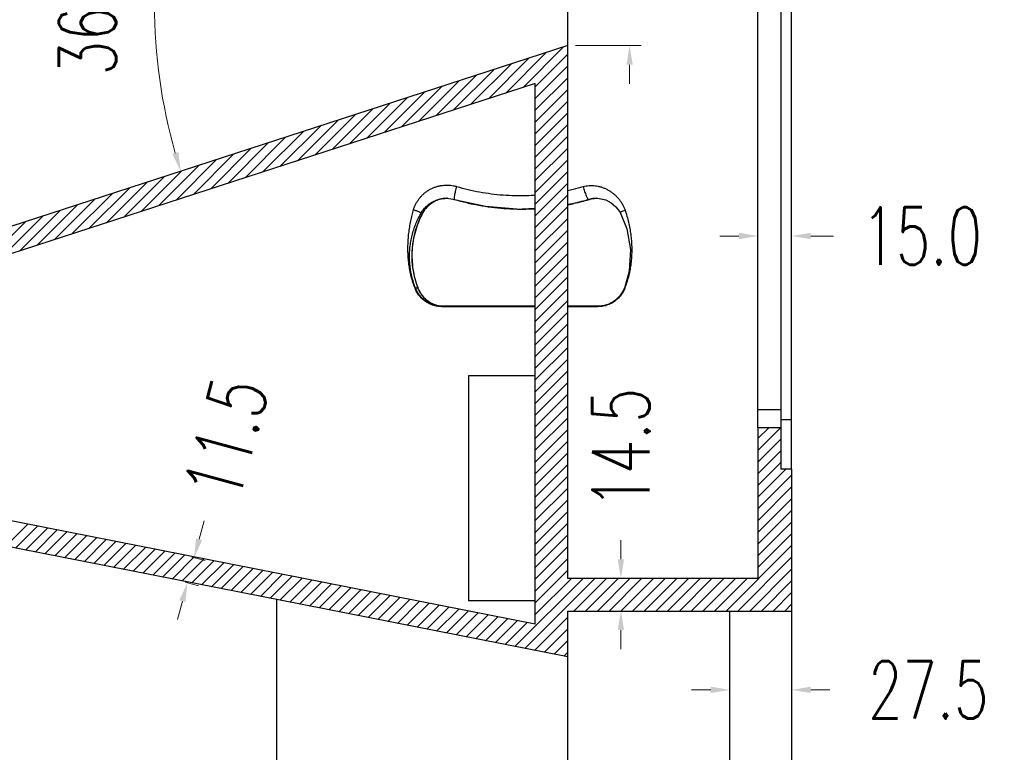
# Model space of a CAD drawing. Header units: inches. Extents: x 9801 to 15852, y -1049 to 3517.
# Tile 10 of 24: x 13122 to 13560, y 1378 to 1704. Entities that reach past the tile are written whole.
import ezdxf

# ---------------------------------------------------------------- set-up
doc = ezdxf.new("R2010")
doc.units = ezdxf.units.IN
doc.header["$LTSCALE"] = 17
doc.header["$MEASUREMENT"] = 0
doc.header["$PDMODE"] = 3
doc.header["$PDSIZE"] = 0.3125
doc.layers.get('0').update_dxf_attribs({"linetype": 'CONTINUOUS'})
doc.layers.get('Defpoints').update_dxf_attribs({"linetype": 'CONTINUOUS'})
for name, color, linetype in [('5标注', 1, 'CONTINUOUS'), ('6_ALL_SURFS', 7, 'CONTINUOUS'), ('7_ALL_FEATURES', 7, 'CONTINUOUS')]:
    doc.layers.add(name, color=color, linetype=linetype)
doc.styles.add('TXT', font='txt.shx', dxfattribs={"width": 0.7, "bigfont": 'INTECAD.SHX'})
doc.dimstyles.new('标准样式', dxfattribs={"dimscale": 17, "dimtxt": 1.5, "dimasz": 0.5, "dimexe": 0.3, "dimexo": 0.2, "dimgap": 1, "dimtad": 0, "dimdec": 1, "dimzin": 1, "dimdsep": 46, "dimtxsty": 'TXT', "dimcen": 0.09, "dimclrd": 5, "dimclre": 252, "dimadec": 1, "dimazin": 0, "dimtfac": 1, "dimtdec": 1, "dimtofl": 0, "dimtmove": 0, "dimatfit": 3, "dimfxl": 0, "dimtzin": 0, "dimlwd": 13, "dimlwe": 13, "dimarcsym": 0})
doc.dimstyles.new('标准样式$2', dxfattribs={"dimscale": 17, "dimtxt": 1.5, "dimasz": 0.5, "dimexe": 0.3, "dimexo": 0.1, "dimgap": 1, "dimtad": 1, "dimdec": 1, "dimzin": 1, "dimdsep": 46, "dimtxsty": 'TXT', "dimcen": 0.09, "dimclrd": 4, "dimclre": 4, "dimadec": 1, "dimazin": 0, "dimtfac": 1, "dimtdec": 1, "dimtofl": 0, "dimtmove": 0, "dimatfit": 3, "dimfxl": 0, "dimtzin": 0, "dimlwd": 13, "dimlwe": 13, "dimarcsym": 0})

# ---------------------------------------------------------------- blocks, each defined once
blk = doc.blocks.new('*D53')
at = {"layer": '5标注', "color": 5, "lineweight": 13}
for p, q in [((13202.19, 1472.91), (13204.4, 1481.12)), ((13194.77, 1445.37), (13192.55, 1437.16))]:
    blk.add_line(p, q, dxfattribs=at)
at = {"layer": '5标注', "color": 252, "lineweight": 13}
for p, q in [((13198.98, 1464.97), (13204.9, 1463.38)), ((13195.99, 1453.84), (13201.9, 1452.25))]:
    blk.add_line(p, q, dxfattribs=at)
at = {"layer": '5标注', "color": 5}
for points in [[(13200.82, 1473.28), (13203.56, 1472.54), (13199.98, 1464.7)], [(13193.4, 1445.74), (13196.13, 1445), (13196.98, 1453.57)]]:
    blk.add_solid(points, dxfattribs=at)
at = {"layer": 'Defpoints', "color": 0}
for p in [(13195.7, 1465.86), (13199.98, 1464.7), (13192.7, 1454.73)]:
    blk.add_point(p, dxfattribs=at)
at = {"layer": '5标注', "color": 0, "insert": (13214.24, 1517.64), "char_height": 25.5, "attachment_point": 5, "rotation": 74.9184, "style": 'TXT'}
blk.add_mtext('11.5', dxfattribs=at)
blk = doc.blocks.new('*D59')
at = {"layer": '5标注', "color": 5, "lineweight": 13}
for p, q in [((13429.71, 1405.93), (13421.21, 1405.93)), ((13474.22, 1405.93), (13482.72, 1405.93))]:
    blk.add_line(p, q, dxfattribs=at)
at = {"layer": '5标注', "color": 252, "lineweight": 13}
for p, q in [((13438.21, 1406.88), (13438.21, 1400.83)), ((13465.72, 1406.88), (13465.72, 1400.83))]:
    blk.add_line(p, q, dxfattribs=at)
at = {"layer": '5标注', "color": 5}
for points in [[(13429.71, 1407.34), (13429.71, 1404.51), (13438.21, 1405.93)], [(13474.22, 1407.34), (13474.22, 1404.51), (13465.72, 1405.93)]]:
    blk.add_solid(points, dxfattribs=at)
at = {"layer": 'Defpoints', "color": 0}
for p in [(13438.21, 1410.28), (13465.72, 1410.28), (13465.72, 1405.93)]:
    blk.add_point(p, dxfattribs=at)
at = {"layer": '5标注', "color": 0, "insert": (13526.49, 1405.93), "char_height": 25.5, "attachment_point": 5, "style": 'TXT'}
blk.add_mtext('27.5', dxfattribs=at)
blk = doc.blocks.new('*D54')
at = {"layer": '5标注', "color": 5, "lineweight": 13}
for p, q in [((13389.77, 1463.98), (13389.77, 1472.48)), ((13389.77, 1432.48), (13389.77, 1423.98))]:
    blk.add_line(p, q, dxfattribs=at)
at = {"layer": '5标注', "color": 252, "lineweight": 13}
for p, q in [((13407.67, 1455.48), (13384.67, 1455.48)), ((13405.51, 1440.98), (13384.67, 1440.98))]:
    blk.add_line(p, q, dxfattribs=at)
at = {"layer": '5标注', "color": 5}
for points in [[(13388.35, 1463.98), (13391.18, 1463.98), (13389.77, 1455.48)], [(13388.35, 1432.48), (13391.18, 1432.48), (13389.77, 1440.98)]]:
    blk.add_solid(points, dxfattribs=at)
at = {"layer": 'Defpoints', "color": 0}
for p in [(13389.77, 1455.48), (13411.07, 1455.48), (13408.91, 1440.98)]:
    blk.add_point(p, dxfattribs=at)
at = {"layer": '5标注', "color": 0, "insert": (13389.77, 1513.28), "char_height": 25.5, "attachment_point": 5, "rotation": 90, "style": 'TXT'}
blk.add_mtext('14.5', dxfattribs=at)
blk = doc.blocks.new('*D49')
at = {"layer": '5标注', "color": 252, "lineweight": 13}
for p, q in [((13450.72, 1549.49), (13450.72, 1612.79)), ((13465.72, 1549.49), (13465.72, 1612.79))]:
    blk.add_line(p, q, dxfattribs=at)
at = {"layer": '5标注', "color": 5, "lineweight": 13}
for p, q in [((13442.22, 1607.69), (13433.72, 1607.69)), ((13474.22, 1607.69), (13484.27, 1607.69))]:
    blk.add_line(p, q, dxfattribs=at)
at = {"layer": '5标注', "color": 5}
for points in [[(13442.22, 1609.11), (13442.22, 1606.27), (13450.72, 1607.69)], [(13474.22, 1609.11), (13474.22, 1606.27), (13465.72, 1607.69)]]:
    blk.add_solid(points, dxfattribs=at)
at = {"layer": 'Defpoints', "color": 0}
for p in [(13465.72, 1607.69), (13450.72, 1546.09), (13465.72, 1546.09)]:
    blk.add_point(p, dxfattribs=at)
at = {"layer": '5标注', "color": 0, "insert": (13523.58, 1607.69), "char_height": 25.5, "attachment_point": 5, "style": 'TXT'}
blk.add_mtext('15.0', dxfattribs=at)
blk = doc.blocks.new('*D10')
at = {"layer": '5标注', "color": 5, "lineweight": 13}
for p, q in [((13393.65, 1737.14), (13393.65, 1755.84)), ((13393.65, 1683.82), (13393.65, 1675.32))]:
    blk.add_line(p, q, dxfattribs=at)
at = {"layer": '5标注', "color": 252, "lineweight": 13}
for p, q in [((13369.62, 1728.64), (13398.75, 1728.64)), ((13369.62, 1692.32), (13398.75, 1692.32))]:
    blk.add_line(p, q, dxfattribs=at)
at = {"layer": '5标注', "color": 5}
for points in [[(13392.23, 1737.14), (13395.07, 1737.14), (13393.65, 1728.64)], [(13392.23, 1683.82), (13395.07, 1683.82), (13393.65, 1692.32)]]:
    blk.add_solid(points, dxfattribs=at)
at = {"layer": 'Defpoints', "color": 0}
for p in [(13366.22, 1728.64), (13366.22, 1692.32), (13393.65, 1692.32)]:
    blk.add_point(p, dxfattribs=at)
at = {"layer": '5标注', "color": 0, "insert": (13393.65, 1799.62), "char_height": 25.5, "attachment_point": 5, "rotation": 90, "style": 'TXT'}
blk.add_mtext('36.3', dxfattribs=at)
blk = doc.blocks.new('*D73')
at = {"layer": '5标注', "color": 4, "lineweight": 13}
blk.add_arc((13422.17, 1710.48), 239.79, 164.0457, 195.9543, dxfattribs=at)
at = {"layer": '5标注', "color": 4}
for points in [[(13190.26, 1776.8), (13192.97, 1775.98), (13194.09, 1784.52)], [(13192.97, 1644.98), (13190.26, 1644.15), (13194.09, 1636.44)]]:
    blk.add_solid(points, dxfattribs=at)
at = {"layer": 'Defpoints', "color": 0}
for p in [(13021.72, 1840.48), (13183.69, 1735.52), (13366.22, 1728.64), (13366.22, 1692.32), (13021.72, 1580.48)]:
    blk.add_point(p, dxfattribs=at)
at = {"layer": '5标注', "color": 0, "insert": (13152.63, 1710.48), "char_height": 25.5, "attachment_point": 5, "rotation": 90, "style": 'TXT'}
blk.add_mtext('36.0°', dxfattribs=at)
blk = doc.blocks.new('*D71')
at = {"layer": '5标注', "color": 4, "lineweight": 13}
blk.add_arc((13971.37, 1301.48), 874.28, 169.42305, 190.57695, dxfattribs=at)
at = {"layer": '5标注', "color": 4}
for points in [[(13110.55, 1462.22), (13113.34, 1461.69), (13113.55, 1470.31)], [(13113.34, 1141.27), (13110.55, 1140.73), (13113.55, 1132.65)]]:
    blk.add_solid(points, dxfattribs=at)
at = {"layer": 'Defpoints', "color": 0}
for p in [(12908.41, 1510.68), (13366.22, 1420.58), (13098.92, 1358.07), (13366.22, 1182.38), (12896.72, 1089.98)]:
    blk.add_point(p, dxfattribs=at)
at = {"layer": '5标注', "color": 0, "insert": (13067.34, 1301.48), "char_height": 25.5, "attachment_point": 5, "rotation": 90, "style": 'TXT'}
blk.add_mtext('22.3°', dxfattribs=at)

msp = doc.modelspace()

# ---------------------------------------------------------------- linework, layer by layer
at = {"color": 7, "linetype": 'Continuous'}
for p, q in [((13366.22, 1455.48), (13366.22, 1908.78)), ((13460.92, 1853.98), (13460.92, 1503.98)), ((13366.22, 1692.32), (13021.72, 1580.48)), ((13366.22, 1692.32), (13021.72, 1580.48)), ((13366.22, 1692.32), (13021.72, 1580.48)), ((13366.22, 1455.48), (13366.22, 1692.32)), ((13366.22, 1455.48), (13366.22, 1692.32)), ((13351.72, 1675.52), (13025.73, 1569.69)), ((13351.72, 1675.52), (13025.73, 1569.69)), ((13351.72, 1675.52), (13025.73, 1569.69)), ((13351.72, 1435.15), (13351.72, 1675.52)), ((13351.72, 1435.15), (13351.72, 1675.52)), ((13351.72, 1435.15), (13351.72, 1675.52)), ((13312.6, 1624.45), (13312.27, 1624.45)), ((13312.6, 1624.45), (13312.27, 1624.45)), ((13312.27, 1624.45), (13312.27, 1624.45)), ((13329.58, 1620.89), (13345.33, 1619.68)), ((13375.45, 1623.86), (13374.11, 1623.48)), ((13375.75, 1623.95), (13375.43, 1623.95)), ((13375.75, 1623.95), (13375.45, 1623.86)), ((13375.46, 1623.86), (13375.78, 1623.95)), ((13375.78, 1623.95), (13375.75, 1623.95)), ((13379.26, 1624.45), (13378.88, 1624.44)), ((13378.88, 1624.45), (13378.89, 1624.45)), ((13301.53, 1617.81), (13300.88, 1617.81)), ((13301.58, 1617.83), (13301.45, 1617.58)), ((13301.58, 1617.83), (13301.53, 1617.81)), ((13345.33, 1619.68), (13345.93, 1619.68)), ((13345.61, 1619.68), (13345.93, 1619.68)), ((13345.93, 1619.68), (13346.08, 1619.68)), ((13345.93, 1619.68), (13346.08, 1619.68)), ((13296.89, 1601.8), (13296.84, 1601.05)), ((13299.49, 1584.54), (13298.43, 1584.54)), ((13299.37, 1584.85), (13299.49, 1584.54)), ((13299.43, 1584.81), (13299.54, 1584.53)), ((13299.54, 1584.53), (13299.49, 1584.54)), ((13310.15, 1576.47), (13310.16, 1576.48)), ((13351.72, 1576.48), (13310.16, 1576.48)), ((13379.59, 1576.48), (13366.22, 1576.48)), ((13379.58, 1576.47), (13379.59, 1576.48)), ((13351.72, 1576.28), (13310.13, 1576.28)), ((13379.57, 1576.28), (13366.22, 1576.28)), ((13351.72, 1545.48), (13321.98, 1545.48)), ((13321.98, 1545.48), (13321.98, 1445.48)), ((13351.72, 1435.15), (12911.62, 1521.77)), ((13351.72, 1435.15), (12911.62, 1521.77)), ((13351.72, 1435.15), (12911.62, 1521.77)), ((13450.72, 1522.48), (13450.72, 1455.48)), ((13460.72, 1522.48), (13450.72, 1522.48)), ((13450.72, 1522.48), (13450.72, 1455.48)), ((13460.72, 1522.48), (13450.72, 1522.48)), ((13450.72, 1522.48), (13450.72, 1455.48)), ((13460.92, 1522.48), (13450.72, 1522.48)), ((13366.22, 1420.58), (12908.41, 1510.68)), ((13366.22, 1420.58), (12908.41, 1510.68)), ((13366.22, 1420.58), (12908.41, 1510.68)), ((13465.72, 1503.98), (13460.92, 1503.98)), ((13465.72, 1503.98), (13465.72, 1065.68)), ((13465.72, 1503.98), (13465.72, 1440.98)), ((13465.72, 1503.98), (13465.72, 1440.98)), ((13450.72, 1455.48), (13366.22, 1455.48)), ((13450.72, 1455.48), (13366.22, 1455.48)), ((13450.72, 1455.48), (13366.22, 1455.48)), ((13351.72, 1445.48), (13321.98, 1445.48)), ((13366.22, 1074.18), (13366.22, 1440.98)), ((13366.22, 1440.98), (13465.72, 1440.98)), ((13366.22, 1420.58), (13366.22, 1440.98)), ((13366.22, 1440.98), (13465.72, 1440.98)), ((13366.22, 1420.58), (13366.22, 1440.98)), ((13366.22, 1440.98), (13465.72, 1440.98)), ((13438.21, 1074.18), (13438.21, 1440.98))]:
    msp.add_line(p, q, dxfattribs=at)
at = {"color": 2}
for p, q in [((13346.26, 1673.75), (13364.16, 1691.65)), ((13330.83, 1668.74), (13348.73, 1686.64)), ((13338.54, 1671.24), (13356.45, 1689.14)), ((13351.72, 1673.99), (13366.22, 1688.49)), ((13315.39, 1663.72), (13333.29, 1681.63)), ((13323.11, 1666.23), (13341.01, 1684.13)), ((13351.72, 1668.78), (13366.22, 1683.28)), ((13307.67, 1661.22), (13325.58, 1679.12)), ((13351.72, 1663.57), (13366.22, 1678.07)), ((13292.24, 1656.21), (13310.14, 1674.11)), ((13299.96, 1658.71), (13317.86, 1676.62)), ((13351.72, 1658.36), (13366.22, 1672.86)), ((13276.81, 1651.2), (13294.71, 1669.1)), ((13284.52, 1653.7), (13302.43, 1671.61)), ((13261.37, 1646.19), (13279.27, 1664.09)), ((13269.09, 1648.69), (13286.99, 1666.6)), ((13351.72, 1653.15), (13366.22, 1667.65)), ((13253.65, 1643.68), (13271.56, 1661.59)), ((13351.72, 1647.93), (13366.22, 1662.43)), ((13238.22, 1638.67), (13256.12, 1656.57)), ((13245.94, 1641.18), (13263.84, 1659.08)), ((13351.72, 1642.72), (13366.22, 1657.22)), ((13222.79, 1633.66), (13240.69, 1651.56)), ((13230.5, 1636.17), (13248.41, 1654.07)), ((13351.72, 1637.51), (13366.22, 1652.01)), ((13207.35, 1628.65), (13225.25, 1646.55)), ((13215.07, 1631.16), (13232.97, 1649.06)), ((13351.72, 1632.3), (13366.22, 1646.8)), ((13199.63, 1626.15), (13217.54, 1644.05)), ((13184.2, 1621.14), (13202.1, 1639.04)), ((13191.92, 1623.64), (13209.82, 1641.54)), ((13351.72, 1627.09), (13366.22, 1641.59)), ((13168.77, 1616.12), (13186.67, 1634.03)), ((13176.48, 1618.63), (13194.39, 1636.53)), ((13351.72, 1621.87), (13366.22, 1636.37)), ((13153.33, 1611.11), (13171.23, 1629.02)), ((13161.05, 1613.62), (13178.95, 1631.52)), ((13351.72, 1616.66), (13366.22, 1631.16)), ((13145.61, 1608.61), (13163.52, 1626.51)), ((13351.72, 1611.45), (13366.22, 1625.95)), ((13130.18, 1603.6), (13148.08, 1621.5)), ((13137.9, 1606.1), (13155.8, 1624.01)), ((13351.72, 1606.24), (13366.22, 1620.74)), ((13114.75, 1598.59), (13132.65, 1616.49)), ((13122.46, 1601.09), (13140.37, 1619)), ((13107.03, 1596.08), (13124.93, 1613.99)), ((13351.72, 1601.03), (13366.22, 1615.53)), ((13351.72, 1595.82), (13366.22, 1610.32)), ((13351.72, 1590.6), (13366.22, 1605.1)), ((13351.72, 1585.39), (13366.22, 1599.89)), ((13351.72, 1580.18), (13366.22, 1594.68)), ((13351.72, 1574.97), (13366.22, 1589.47)), ((13351.72, 1569.76), (13366.22, 1584.26)), ((13351.72, 1564.54), (13366.22, 1579.04)), ((13351.72, 1559.33), (13366.22, 1573.83)), ((13351.72, 1554.12), (13366.22, 1568.62)), ((13351.72, 1548.91), (13366.22, 1563.41)), ((13351.72, 1543.7), (13366.22, 1558.2)), ((13351.72, 1538.48), (13366.22, 1552.98)), ((13351.72, 1533.27), (13366.22, 1547.77)), ((13351.72, 1528.06), (13366.22, 1542.56)), ((13351.72, 1522.85), (13366.22, 1537.35)), ((13351.72, 1517.64), (13366.22, 1532.14)), ((13351.72, 1512.43), (13366.22, 1526.93)), ((13351.72, 1507.21), (13366.22, 1521.71)), ((13450.72, 1512.4), (13460.92, 1522.6)), ((13450.72, 1517.61), (13455.59, 1522.48)), ((13351.72, 1502), (13366.22, 1516.5)), ((13450.72, 1507.19), (13460.92, 1517.39)), ((13351.72, 1496.79), (13366.22, 1511.29)), ((13450.72, 1501.98), (13460.92, 1512.18)), ((13450.72, 1496.76), (13460.92, 1506.96)), ((13351.72, 1491.58), (13366.22, 1506.08)), ((13450.72, 1491.55), (13463.15, 1503.98)), ((13351.72, 1486.37), (13366.22, 1500.87)), ((13450.72, 1486.34), (13465.72, 1501.34)), ((13351.72, 1481.15), (13366.22, 1495.65)), ((13450.72, 1481.13), (13465.72, 1496.13)), ((13351.72, 1475.94), (13366.22, 1490.44)), ((13450.72, 1475.92), (13465.72, 1490.92)), ((13351.72, 1470.73), (13366.22, 1485.23)), ((13450.72, 1470.7), (13465.72, 1485.7)), ((13450.72, 1465.49), (13465.72, 1480.49)), ((13116.23, 1469.78), (13126.02, 1479.57)), ((13120.59, 1468.92), (13130.38, 1478.71)), ((13124.94, 1468.06), (13134.73, 1477.86)), ((13129.3, 1467.21), (13139.09, 1477)), ((13133.65, 1466.35), (13143.44, 1476.14)), ((13351.72, 1465.52), (13366.22, 1480.02)), ((13138.01, 1465.49), (13147.8, 1475.28)), ((13142.36, 1464.63), (13152.15, 1474.43)), ((13146.72, 1463.78), (13156.51, 1473.57)), ((13151.07, 1462.92), (13160.86, 1472.71)), ((13155.42, 1462.06), (13165.22, 1471.86)), ((13351.72, 1460.31), (13366.22, 1474.81)), ((13450.72, 1460.28), (13465.72, 1475.28)), ((13159.78, 1461.21), (13169.57, 1471)), ((13164.13, 1460.35), (13173.93, 1470.14)), ((13168.49, 1459.49), (13178.28, 1469.29)), ((13172.84, 1458.64), (13182.64, 1468.43)), ((13177.2, 1457.78), (13186.99, 1467.57)), ((13351.72, 1455.09), (13366.22, 1469.59)), ((13436.63, 1440.98), (13465.72, 1470.07)), ((13181.55, 1456.92), (13191.35, 1466.71)), ((13185.91, 1456.06), (13195.7, 1465.86)), ((13190.26, 1455.21), (13200.06, 1465)), ((13194.62, 1454.35), (13204.41, 1464.14)), ((13198.97, 1453.49), (13208.77, 1463.29)), ((13351.72, 1449.88), (13366.22, 1464.38)), ((13441.84, 1440.98), (13465.72, 1464.86)), ((13203.33, 1452.64), (13213.12, 1462.43)), ((13207.68, 1451.78), (13217.48, 1461.57)), ((13212.04, 1450.92), (13221.83, 1460.71)), ((13216.39, 1450.06), (13226.19, 1459.86)), ((13220.75, 1449.21), (13230.54, 1459)), ((13351.72, 1444.67), (13366.22, 1459.17)), ((13447.05, 1440.98), (13465.72, 1459.64)), ((13225.1, 1448.35), (13234.9, 1458.14)), ((13229.46, 1447.49), (13239.25, 1457.29)), ((13233.81, 1446.64), (13243.6, 1456.43)), ((13238.17, 1445.78), (13247.96, 1455.57)), ((13242.52, 1444.92), (13252.31, 1454.72)), ((13246.88, 1444.06), (13256.67, 1453.86)), ((13342.68, 1425.21), (13372.95, 1455.48)), ((13347.04, 1424.35), (13378.16, 1455.48)), ((13351.72, 1439.46), (13367.74, 1455.48)), ((13368.87, 1440.98), (13383.37, 1455.48)), ((13374.09, 1440.98), (13388.59, 1455.48)), ((13379.3, 1440.98), (13393.8, 1455.48)), ((13384.51, 1440.98), (13399.01, 1455.48)), ((13389.72, 1440.98), (13404.22, 1455.48)), ((13394.93, 1440.98), (13409.43, 1455.48)), ((13400.15, 1440.98), (13414.65, 1455.48)), ((13405.36, 1440.98), (13419.86, 1455.48)), ((13410.57, 1440.98), (13425.07, 1455.48)), ((13415.78, 1440.98), (13430.28, 1455.48)), ((13420.99, 1440.98), (13435.49, 1455.48)), ((13426.21, 1440.98), (13440.71, 1455.48)), ((13431.42, 1440.98), (13445.92, 1455.48)), ((13452.26, 1440.98), (13465.72, 1454.43)), ((13251.23, 1443.21), (13261.02, 1453)), ((13255.59, 1442.35), (13265.38, 1452.14)), ((13259.94, 1441.49), (13269.73, 1451.29)), ((13264.3, 1440.64), (13274.09, 1450.43)), ((13268.65, 1439.78), (13278.44, 1449.57)), ((13273, 1438.92), (13282.8, 1448.72)), ((13277.36, 1438.07), (13287.15, 1447.86)), ((13281.71, 1437.21), (13291.51, 1447)), ((13286.07, 1436.35), (13295.86, 1446.14)), ((13290.42, 1435.49), (13300.22, 1445.29)), ((13457.48, 1440.98), (13465.72, 1449.22)), ((13294.78, 1434.64), (13304.57, 1444.43)), ((13299.13, 1433.78), (13308.93, 1443.57)), ((13303.49, 1432.92), (13313.28, 1442.72)), ((13307.84, 1432.07), (13317.64, 1441.86)), ((13312.2, 1431.21), (13321.99, 1441)), ((13462.69, 1440.98), (13465.72, 1444.01)), ((13316.55, 1430.35), (13326.35, 1440.15)), ((13320.91, 1429.49), (13330.7, 1439.29)), ((13325.26, 1428.64), (13335.06, 1438.43)), ((13329.62, 1427.78), (13339.41, 1437.57)), ((13333.97, 1426.92), (13343.77, 1436.72)), ((13351.39, 1423.5), (13366.22, 1438.32)), ((13338.33, 1426.07), (13348.12, 1435.86)), ((13355.75, 1422.64), (13366.22, 1433.11)), ((13360.1, 1421.78), (13366.22, 1427.9)), ((13364.46, 1420.92), (13366.22, 1422.69))]:
    msp.add_line(p, q, dxfattribs=at)
at = {"color": 7, "linetype": 'Continuous'}
for points in [[(13312.27, 1624.45), (13314.25, 1624.29), (13329.58, 1620.89)], [(13378.88, 1624.45), (13380.08, 1624.39), (13383.03, 1623.7), (13385.52, 1622.42), (13387.55, 1620.69), (13389.13, 1618.62), (13389.56, 1617.86)], [(13389.55, 1617.86), (13392.35, 1610.9), (13393.99, 1601.63), (13393.44, 1592.13), (13391.32, 1584.54)]]:
    msp.add_lwpolyline(points, dxfattribs=at)
for points, start_tangent, end_tangent in [([(13297.52, 1619.41), (13298, 1620.72), (13298.6, 1622), (13299.31, 1623.22), (13300.13, 1624.37), (13301.06, 1625.45), (13302.08, 1626.43), (13303.2, 1627.33), (13304.38, 1628.12), (13305.64, 1628.79), (13306.95, 1629.35), (13308.31, 1629.79), (13309.7, 1630.1), (13311.1, 1630.28), (13312.52, 1630.33), (13313.93, 1630.25), (13315.32, 1630.04), (13316.68, 1629.71)], (0.297186, 0.95482), (0.959788, -0.280726)), ([(13316.68, 1629.71), (13316.11, 1627.51), (13315.74, 1625.64), (13315.62, 1624.39), (13315.76, 1623.95)], (-0.276307, -0.96107), (0.981681, -0.190532)), ([(13316.68, 1629.71), (13321.78, 1628.37), (13326.94, 1627.29), (13332.15, 1626.49), (13337.39, 1625.96), (13342.65, 1625.7), (13347.92, 1625.73), (13351.72, 1625.91)], (0.959854, -0.280501), (0.997654, 0.068453)), ([(13366.23, 1627.98), (13368.62, 1628.53), (13373.02, 1629.69)], (0.977234, 0.212165), (0.968701, 0.248231)), ([(13373.02, 1629.69), (13374.3, 1629.95), (13375.61, 1630.1), (13376.94, 1630.13), (13378.29, 1630.04), (13379.63, 1629.82), (13380.96, 1629.48), (13382.27, 1629.03), (13383.54, 1628.45), (13384.77, 1627.75), (13385.95, 1626.95), (13387.06, 1626.03), (13388.09, 1625.01), (13389.04, 1623.89), (13389.9, 1622.69), (13390.65, 1621.44), (13391.24, 1620.23), (13391.66, 1619.13)], (0.969285, 0.245939), (0.314427, -0.949282)), ([(13373.02, 1629.69), (13373.65, 1627.47), (13374.33, 1625.61), (13374.95, 1624.37), (13375.43, 1623.95)], (0.242165, -0.970235), (0.998114, 0.061393)), ([(13300.88, 1617.81), (13301.46, 1618.73), (13302.11, 1619.6), (13302.83, 1620.41), (13303.6, 1621.14), (13304.42, 1621.81), (13305.28, 1622.41), (13306.18, 1622.93), (13307.11, 1623.38), (13308.06, 1623.75), (13309.03, 1624.04), (13310.01, 1624.25), (13310.99, 1624.39), (13311.98, 1624.45), (13312.27, 1624.45)], (0.498046, 0.867151), (1, -0.000051)), ([(13308.51, 1623.76), (13306.22, 1622.7), (13303.56, 1620.59), (13301.55, 1617.85)], (-0.944882, -0.327411), (-0.476994, -0.878907)), ([(13312.27, 1624.45), (13309.27, 1624), (13306.19, 1622.66), (13303.56, 1620.56), (13301.58, 1617.83)], (-0.999645, -0.026635), (-0.474131, -0.880454)), ([(13309.29, 1624.01), (13308.51, 1623.76)], (-0.96433, -0.264703), (-0.944882, -0.327411)), ([(13312.27, 1624.45), (13309.34, 1624.02), (13309.29, 1624.01)], (-0.999658, -0.026163), (-0.96433, -0.264703)), ([(13315.79, 1623.95), (13321.19, 1622.52), (13326.65, 1621.38), (13332.16, 1620.53), (13337.71, 1619.97), (13343.28, 1619.7), (13345.33, 1619.68)], (0.959854, -0.280501), (0.999996, -0.002659)), ([(13366.22, 1621.7), (13369.04, 1622.29)], (0.981016, 0.193926), (0.97541, 0.220399)), ([(13366.22, 1621.63), (13369.06, 1622.22)], (0.981638, 0.190752), (0.976088, 0.217376)), ([(13374.11, 1623.48), (13366.27, 1621.64)], (-0.964244, -0.265015), (-0.981521, -0.191356)), ([(13369.04, 1622.29), (13370.78, 1622.7), (13372.41, 1623.11)], (0.97541, 0.220399), (0.967698, 0.252114)), ([(13369.06, 1622.22), (13372.43, 1623.03)], (0.976088, 0.217376), (0.968484, 0.249074)), ([(13372.41, 1623.11), (13375.43, 1623.95)], (0.967698, 0.252114), (0.959667, 0.281138)), ([(13372.43, 1623.03), (13375.46, 1623.86)], (0.968484, 0.249074), (0.960741, 0.277448)), ([(13375.43, 1623.95), (13376.29, 1624.17), (13377.16, 1624.33)], (0.959321, 0.282317), (0.989742, 0.142866)), ([(13378.88, 1624.44), (13375.75, 1623.95)], (-0.99953, -0.03064), (-0.959854, -0.280501)), ([(13376.92, 1624.23), (13375.78, 1623.95)], (-0.982071, -0.188511), (-0.959854, -0.280501)), ([(13378.09, 1624.39), (13376.92, 1624.23)], (-0.995507, -0.094687), (-0.982071, -0.188511)), ([(13377.16, 1624.33), (13378.05, 1624.42)], (0.989742, 0.142866), (0.997588, 0.069413)), ([(13378.05, 1624.42), (13378.88, 1624.45)], (0.997588, 0.069413), (0.999999, 0.001271)), ([(13379.06, 1624.45), (13378.09, 1624.39)], (-0.999874, -0.015847), (-0.995507, -0.094687)), ([(13298.22, 1584.47), (13297.29, 1587.08), (13296.53, 1589.75), (13295.94, 1592.45), (13295.5, 1595.17), (13295.22, 1597.91), (13295.08, 1600.66), (13295.08, 1603.41), (13295.21, 1606.17), (13295.46, 1608.91), (13295.84, 1611.65), (13296.32, 1614.37), (13296.88, 1616.97), (13297.52, 1619.41)], (-0.365063, 0.930983), (0.295702, 0.95528)), ([(13298.43, 1584.54), (13297.52, 1587.15), (13296.8, 1589.8), (13296.27, 1592.5), (13295.93, 1595.21), (13295.78, 1597.93), (13295.82, 1600.64), (13296.05, 1603.32), (13296.47, 1605.96), (13297.06, 1608.55), (13297.83, 1611.08), (13298.75, 1613.51), (13299.78, 1615.77), (13300.88, 1617.81)], (-0.362212, 0.932096), (0.494839, 0.868984)), ([(13301.45, 1617.58), (13298.36, 1609.87), (13296.91, 1601.41), (13297.31, 1592.82), (13299.43, 1584.81)], (-0.467828, -0.883819), (0.355398, -0.934715)), ([(13301.53, 1617.81), (13299.71, 1613.94), (13298.16, 1609.34), (13297.13, 1604.23), (13296.89, 1601.8)], (-0.474131, -0.880454), (-0.07123, -0.99746)), ([(13297.52, 1619.41), (13298.76, 1618.98), (13299.84, 1618.52), (13300.58, 1618.11), (13300.88, 1617.81)], (0.953413, -0.301668), (0.197282, -0.980347)), ([(13351.67, 1619.83), (13345.93, 1619.68)], (-0.998539, -0.054031), (-1, 0)), ([(13346.08, 1619.68), (13348.86, 1619.73), (13351.68, 1619.85)], (0.99999, 0.004419), (0.998367, 0.057133)), ([(13346.08, 1619.68), (13351.67, 1619.83)], (0.999999, 0.001425), (0.998542, 0.053975)), ([(13391.66, 1619.13), (13390.7, 1618.76), (13389.97, 1618.38), (13389.58, 1618.04), (13389.56, 1617.87)], (-0.947706, -0.319143), (0.276817, -0.960923)), ([(13391.66, 1619.13), (13392.48, 1616.46), (13393.17, 1613.77), (13393.73, 1611.07), (13394.15, 1608.37), (13394.44, 1605.66), (13394.58, 1602.95), (13394.58, 1600.24), (13394.44, 1597.55), (13394.15, 1594.87), (13393.71, 1592.22), (13393.12, 1589.59), (13392.38, 1587.01)], (0.314481, -0.949264), (-0.305009, -0.952349)), ([(13296.84, 1601.05), (13296.78, 1598.9), (13297.14, 1593.65), (13298.11, 1588.78), (13299.37, 1584.85)], (-0.052321, -0.99863), (0.354827, -0.934932)), ([(13392.38, 1587.01), (13391.48, 1584.47)], (-0.305009, -0.952349), (-0.3625, -0.931984)), ([(13298.22, 1584.47), (13298.32, 1584.51), (13298.43, 1584.54)], (0.9287, 0.370831), (0.998596, -0.052963)), ([(13299.6, 1581.86), (13299.03, 1582.78), (13298.57, 1583.65), (13298.22, 1584.47)], (-0.564317, 0.825558), (-0.362519, 0.931977)), ([(13299.79, 1581.97), (13299.22, 1582.88), (13298.78, 1583.74), (13298.43, 1584.54)], (-0.564304, 0.825567), (-0.362519, 0.931977)), ([(13299.49, 1584.54), (13300.93, 1581.85)], (0.362519, -0.931977), (0.573657, -0.819096)), ([(13299.54, 1584.53), (13301.41, 1581.26), (13304.14, 1578.69), (13307.51, 1577.04)], (0.362519, -0.931977), (0.95451, -0.298179)), ([(13308.18, 1576.43), (13307.09, 1576.65), (13305.97, 1576.98), (13304.89, 1577.41), (13303.85, 1577.94), (13302.87, 1578.56), (13301.94, 1579.27), (13301.08, 1580.06), (13300.29, 1580.94), (13299.6, 1581.86)], (-0.988027, 0.15428), (-0.564317, 0.825558)), ([(13308.23, 1576.63), (13307.16, 1576.84), (13306.06, 1577.17), (13305, 1577.59), (13303.98, 1578.11), (13303, 1578.73), (13302.09, 1579.43), (13301.25, 1580.21), (13300.47, 1581.06), (13299.79, 1581.97)], (-0.988026, 0.154286), (-0.564304, 0.825567)), ([(13300.93, 1581.85), (13302.94, 1579.61), (13305.41, 1577.91), (13307.51, 1577.04)], (0.573657, -0.819096), (0.955083, -0.296339)), ([(13389.96, 1581.96), (13389.29, 1581.08), (13388.55, 1580.25), (13387.74, 1579.49), (13386.86, 1578.81), (13385.93, 1578.2), (13384.95, 1577.69), (13383.93, 1577.26), (13382.88, 1576.92), (13381.79, 1576.67)], (-0.565122, -0.825007), (-0.98432, -0.17639)), ([(13390.09, 1581.85), (13389.42, 1580.95), (13388.66, 1580.11), (13387.84, 1579.34), (13386.95, 1578.64), (13386.01, 1578.03), (13385.01, 1577.5), (13383.97, 1577.07), (13382.9, 1576.72), (13381.8, 1576.48)], (-0.565114, -0.825013), (-0.984322, -0.17638)), ([(13390.96, 1583.72), (13390.51, 1582.85), (13389.96, 1581.96)], (-0.427168, -0.904172), (-0.565122, -0.825007)), ([(13391.12, 1583.63), (13390.66, 1582.75), (13390.09, 1581.85)], (-0.427167, -0.904173), (-0.565114, -0.825013)), ([(13391.32, 1584.54), (13390.96, 1583.72)], (-0.362519, -0.931977), (-0.427168, -0.904172)), ([(13391.48, 1584.47), (13391.12, 1583.63)], (-0.362519, -0.931977), (-0.427167, -0.904173)), ([(13391.48, 1584.47), (13391.39, 1584.51), (13391.32, 1584.54)], (-0.929818, 0.368021), (0.997847, 0.065584)), ([(13307.51, 1577.04), (13310.17, 1576.52)], (0.95451, -0.298179), (0.996425, -0.084484)), ([(13309.19, 1576.31), (13308.18, 1576.43)], (-0.997256, 0.074024), (-0.988027, 0.15428)), ([(13308.22, 1576.84), (13310.17, 1576.52)], (0.970826, -0.239783), (0.996461, -0.084057)), ([(13309.23, 1576.51), (13308.23, 1576.63)], (-0.997256, 0.074026), (-0.988026, 0.154286)), ([(13310.16, 1576.48), (13309.23, 1576.51)], (-1, 0), (-0.997256, 0.074026)), ([(13310.13, 1576.28), (13310.14, 1576.38), (13310.15, 1576.48)], (0, 1), (0.927367, 0.374154)), ([(13379.57, 1576.28), (13379.57, 1576.38), (13379.58, 1576.48)], (0, 1), (0.927385, 0.374109)), ([(13381.79, 1576.67), (13380.7, 1576.53), (13379.59, 1576.48)], (-0.98432, -0.17639), (-1, 0)), ([(13381.8, 1576.48), (13380.69, 1576.33), (13380.65, 1576.33)], (-0.984322, -0.17638), (-0.996316, -0.085756)), ([(13310.13, 1576.28), (13309.19, 1576.31)], (-1, 0), (-0.997256, 0.074024)), ([(13380.65, 1576.33), (13379.57, 1576.28)], (-0.996316, -0.085756), (-1, 0))]:
    msp.add_spline(points, degree=3, dxfattribs=dict(at, start_tangent=start_tangent, end_tangent=end_tangent))
at = {"layer": '6_ALL_SURFS', "color": 7, "linetype": 'Continuous'}
msp.add_line((13236.72, 1156.89), (13236.72, 1446.06), dxfattribs=at)
at = {"layer": '7_ALL_FEATURES', "color": 7, "linetype": 'Continuous'}
for p, q in [((13465.72, 1503.98), (13465.72, 1853.98)), ((13450.72, 1522.48), (13450.72, 1835.48)), ((13460.92, 1530.48), (13450.72, 1530.48)), ((13465.72, 1525.98), (13460.92, 1525.98))]:
    msp.add_line(p, q, dxfattribs=at)

# ---------------------------------------------------------------- dimensions: what is measured, and where the dimension line sits
at = {"layer": '5标注'}
for base, line1, line2, picture, middle in [((13183.69, 1735.52), ((13366.22, 1728.64), (13021.72, 1840.48)), ((13366.22, 1692.32), (13021.72, 1580.48)), '*D73', (13152.63, 1710.48)), ((13098.92, 1358.07), ((13366.22, 1182.38), (12896.72, 1089.98)), ((13366.22, 1420.58), (12908.41, 1510.68)), '*D71', (13067.34, 1301.48))]:
    dim = msp.add_angular_dim_2l(base=base, line1=line1, line2=line2, dimstyle='标准样式$2', override={"dimscale": 17}, dxfattribs=at)
    dim.commit()
    dim.dimension.update_dxf_attribs({"geometry": picture, "text_midpoint": middle})
for base, p1, p2, picture, middle in [((13393.65, 1692.32), (13366.22, 1728.64), (13366.22, 1692.32), '*D10', (13393.65, 1799.62)), ((13389.77, 1455.48), (13408.91, 1440.98), (13411.07, 1455.48), '*D54', (13389.77, 1513.28))]:
    dim = msp.add_linear_dim(base=base, p1=p1, p2=p2, angle=90, dimstyle='标准样式', override={"dimscale": 17}, dxfattribs=at)
    dim.commit()
    dim.dimension.update_dxf_attribs({"geometry": picture, "text_midpoint": middle, "dimtype": 160})
dim = msp.add_linear_dim(base=(13465.72, 1607.69), p1=(13450.72, 1546.09), p2=(13465.72, 1546.09), dimstyle='标准样式', override={"dimscale": 17}, dxfattribs=at)
dim.commit()
dim.dimension.update_dxf_attribs({"geometry": '*D49', "text_midpoint": (13523.58, 1607.69), "dimtype": 160})
dim = msp.add_aligned_dim(p1=(13192.7, 1454.73), p2=(13195.7, 1465.86), distance=-4.43, dimstyle='标准样式', override={"dimscale": 17}, dxfattribs=at)
dim.commit()
dim.dimension.update_dxf_attribs({"geometry": '*D53', "text_midpoint": (13214.24, 1517.64)})
dim = msp.add_linear_dim(base=(13465.72, 1405.93), p1=(13438.21, 1410.28), p2=(13465.72, 1410.28), dimstyle='标准样式', override={"dimscale": 17}, dxfattribs=at)
dim.commit()
dim.dimension.update_dxf_attribs({"geometry": '*D59', "text_midpoint": (13526.49, 1405.93)})

doc.saveas('drawing.dxf')
